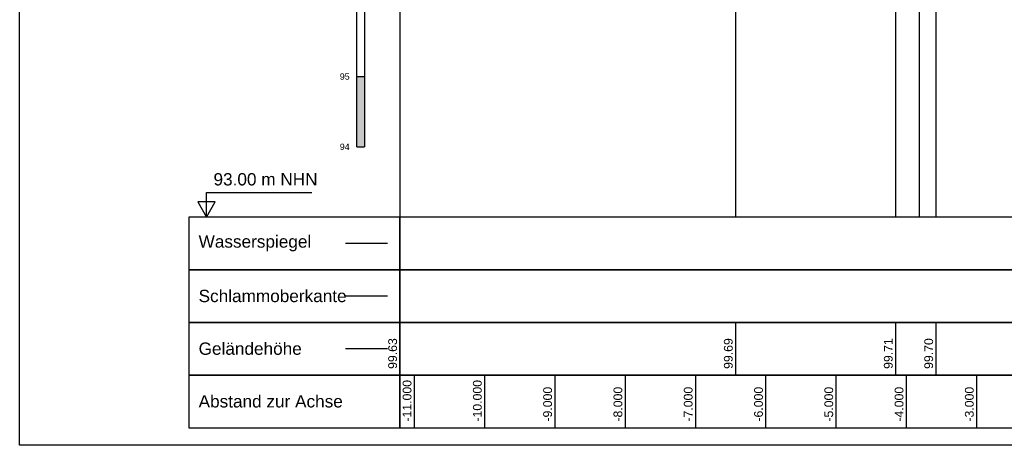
# Model space of a CAD drawing. Header units: metres. Extents: x -17 to 824, y 89 to 134.
# Tile 35 of 80: x 383 to 397, y 90 to 96. Entities that reach past the tile are written whole.
import ezdxf
from ezdxf.enums import TextEntityAlignment as Align

# ---------------------------------------------------------------- set-up
doc = ezdxf.new("R2010")
doc.units = ezdxf.units.M
for name, color, linetype in [('BW_KOERP_GESCH', 126, 'Continuous'), ('BW_Z_BEM', 52, 'Continuous'), ('P_TO_GEW', 242, 'Continuous'), ('P_TO_NUTZ_WASSER', 152, 'Continuous'), ('ZZ_GITTER', 40, 'Continuous'), ('ZZ_LAYOUT', 2, 'Continuous')]:
    doc.layers.add(name, color=color, linetype=linetype)
doc.layers.add('ZZ_AFENSTER', color=6, linetype='Continuous', plot=False)
doc.styles.add('ARI018_V_100', font='arial.ttf', dxfattribs={"height": 0.18})
doc.styles.add('ARI035_V_50', font='arial.ttf', dxfattribs={"height": 0.175})
doc.styles.add('Arial', font='arial.ttf')

msp = doc.modelspace()

# ---------------------------------------------------------------- hatches: boundary and pattern name
at = {"layer": 'ZZ_LAYOUT'}
h = msp.add_hatch(color=249, dxfattribs=at)
h.dxf.hatch_style = 1
h.paths.add_polyline_path([(388.294, 95), (388.182, 95), (388.182, 94), (388.294, 94)])

# ---------------------------------------------------------------- linework, layer by layer
at = {"layer": 'BW_KOERP_GESCH'}
msp.add_line((388.622, 91.125), (388.022, 91.125), dxfattribs=at)
at = {"layer": 'BW_Z_BEM'}
for p, q in [((388.794, 99.632), (388.794, 93)), ((393.571, 99.691), (393.571, 93)), ((395.846, 99.714), (395.846, 93)), ((396.183, 99.714), (396.183, 93)), ((396.421, 99.705), (396.421, 93))]:
    msp.add_line(p, q, dxfattribs=at)
at = {"layer": 'P_TO_GEW', "color": 245, "true_color": 0x994c5f}
msp.add_line((388.622, 91.875), (388.022, 91.875), dxfattribs=at)
at = {"layer": 'P_TO_NUTZ_WASSER'}
msp.add_line((388.622, 92.625), (388.022, 92.625), dxfattribs=at)
at = {"layer": 'ZZ_AFENSTER'}
msp.add_lwpolyline([(383.386, 89.75), (383.386, 104.1), (432.336, 104.1), (432.336, 89.75)], close=True, dxfattribs=at)
at = {"layer": 'ZZ_GITTER'}
for p, q in [((386.044, 93), (386.044, 93.35)), ((386.044, 93.35), (387.544, 93.35)), ((386.169, 93.217), (385.919, 93.217)), ((385.919, 93.217), (386.044, 93)), ((386.044, 93), (386.169, 93.217)), ((388.794, 91.5), (388.794, 90.75)), ((393.571, 91.5), (393.571, 90.75)), ((395.846, 91.5), (395.846, 90.75)), ((396.421, 91.5), (396.421, 90.75)), ((389, 90.75), (389, 90)), ((390, 90.75), (390, 90)), ((391, 90.75), (391, 90)), ((392, 90.75), (392, 90)), ((393, 90.75), (393, 90)), ((394, 90.75), (394, 90)), ((395, 90.75), (395, 90)), ((396, 90.75), (396, 90)), ((397, 90.75), (397, 90))]:
    msp.add_line(p, q, dxfattribs=at)
at = {"layer": 'ZZ_GITTER', "transparency": 33554687}
for points in [[(388.794, 92.25), (388.794, 93), (385.794, 93), (385.794, 92.25)], [(388.794, 92.25), (429.929, 92.25), (429.929, 93), (388.794, 93)], [(388.794, 91.5), (388.794, 92.25), (385.794, 92.25), (385.794, 91.5)], [(388.794, 91.5), (429.929, 91.5), (429.929, 92.25), (388.794, 92.25)], [(388.794, 90.75), (388.794, 91.5), (385.794, 91.5), (385.794, 90.75)], [(388.794, 90.75), (429.929, 90.75), (429.929, 91.5), (388.794, 91.5)], [(388.794, 90), (388.794, 90.75), (385.794, 90.75), (385.794, 90)], [(388.794, 90), (429.929, 90), (429.929, 90.75), (388.794, 90.75)]]:
    msp.add_3dface(points, dxfattribs=at)
at = {"layer": 'ZZ_LAYOUT', "color": 249}
for p, q in [((388.182, 94), (388.182, 100)), ((388.294, 100), (388.294, 94)), ((388.182, 95), (388.294, 95)), ((388.182, 94), (388.294, 94))]:
    msp.add_line(p, q, dxfattribs=at)

# ---------------------------------------------------------------- texts
at = {"layer": 'ZZ_GITTER', "style": 'ARI035_V_50'}
msp.add_text('93.00 m NHN', height=0.175, dxfattribs=at).set_placement((386.144, 93.45))
at = {"layer": 'ZZ_GITTER', "char_height": 0.175, "attachment_point": 4, "line_spacing_factor": 1.004016, "style": 'Arial'}
for s, insert in [('Wasserspiegel', (385.932, 92.625)), ('Schlammoberkante', (385.932, 91.875)), ('Geländehöhe', (385.932, 91.125)), ('Abstand zur Achse', (385.932, 90.375))]:
    msp.add_mtext(s, dxfattribs=dict(at, insert=insert))
at = {"layer": 'ZZ_GITTER', "char_height": 0.125, "attachment_point": 7, "rotation": 90, "line_spacing_factor": 1.004016, "style": 'Arial'}
for s, insert in [('99.63', (388.757, 90.838)), ('99.69', (393.533, 90.838)), ('99.71', (395.809, 90.838)), ('99.70', (396.384, 90.838)), ('-11.000', (388.962, 90.088)), ('-10.000', (389.962, 90.088)), ('-9.000', (390.962, 90.088)), ('-8.000', (391.962, 90.088)), ('-7.000', (392.962, 90.088)), ('-6.000', (393.962, 90.088)), ('-5.000', (394.962, 90.088)), ('-4.000', (395.962, 90.088)), ('-3.000', (396.962, 90.088))]:
    msp.add_mtext(s, dxfattribs=dict(at, insert=insert))
at = {"layer": 'ZZ_LAYOUT', "color": 249, "style": 'ARI018_V_100'}
for s, p in [('95', (388.081, 95)), ('94', (388.081, 94))]:
    msp.add_text(s, height=0.09, dxfattribs=at).set_placement(p, align=Align.MIDDLE_RIGHT)

doc.saveas('drawing.dxf')
